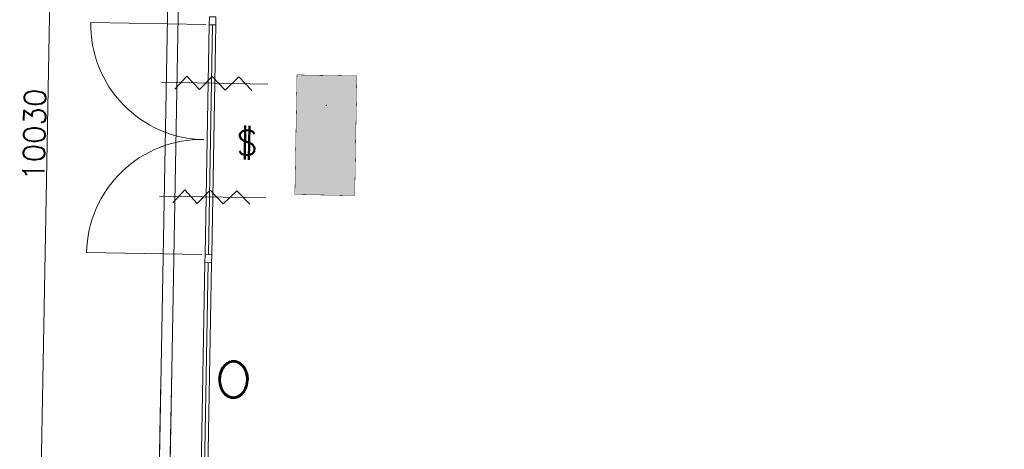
# Model space of a CAD drawing. Header units: millimetres. Extents: x -13022 to 1371524, y -38729 to 632593.
# Tile 55 of 256: x 642616 to 650019, y 10020 to 13252. Entities that reach past the tile are written whole.
import ezdxf

# ---------------------------------------------------------------- set-up
doc = ezdxf.new("R2010")
doc.units = ezdxf.units.MM
doc.header["$LTSCALE"] = 35
doc.set_wipeout_variables(frame=1)
doc.linetypes.add('DASHED', pattern=[200, 100, -100])
for name, color, linetype, lineweight in [('A OPMER', 10, 'Continuous', 50), ('Al65----_beveiliging-inst', 92, 'Continuous', 9), ('brandveiligheid voorzieningen', 10, 'Continuous', 9)]:
    doc.layers.add(name, color=color, linetype=linetype, lineweight=lineweight)
for name, color, linetype in [('LAYER01', 1, 'Continuous'), ('LAYER102', 1, 'Continuous'), ('LAYER111', 7, 'Continuous'), ('LAYER28', 7, 'Continuous'), ('LAYER30', 7, 'Continuous'), ('LAYER31', 7, 'Continuous')]:
    doc.layers.add(name, color=color, linetype=linetype)
doc.styles.add('Algemeen', font='simplex.shx', dxfattribs={"height": 2.5})
doc.styles.get("Standard").update_dxf_attribs({"font": 'simplex.shx'})
doc.dimstyles.new('~R----C~', dxfattribs={"dimtxt": 162, "dimasz": 180, "dimexe": 0.18, "dimexo": 0.0625, "dimgap": 16.2, "dimtad": 1, "dimdec": 0, "dimzin": 0, "dimdsep": 46, "dimtxsty": 'Standard', "dimcen": 0.09, "dimse1": 1, "dimse2": 1, "dimclrd": 7, "dimadec": 0, "dimazin": 0, "dimtfac": 1, "dimtdec": 4, "dimtmove": 0, "dimatfit": 3, "dimfxl": 1, "dimtolj": 1, "dimtzin": 0, "dimlwd": 13, "dimarcsym": 0})

# ---------------------------------------------------------------- blocks, each defined once
blk = doc.blocks.new('*D90')
at = {"layer": 'Defpoints', "color": 0, "linetype": 'Continuous', "transparency": 16777216}
for p in [(642913.8, 17399.2), (644115.6, 17377.6), (643935, 7349.2)]:
    blk.add_point(p, dxfattribs=at)
at = {"layer": 'LAYER102', "color": 7, "linetype": 'Continuous', "lineweight": 13, "transparency": 16777216}
blk.add_line((642736.5, 7550.8), (642910.5, 17219.2), dxfattribs=at)
at = {"layer": 'LAYER102', "color": 7, "linetype": 'Continuous', "transparency": 16777216}
for points in [[(642880.5, 17219.8), (642940.5, 17218.7), (642913.8, 17399.2)], [(642706.5, 7551.4), (642766.5, 7550.3), (642733.2, 7370.8)]]:
    blk.add_solid(points, dxfattribs=at)
at = {"layer": 'LAYER102', "color": 0, "linetype": 'Continuous', "transparency": 16777216, "insert": (642726.3, 12386.8), "char_height": 162, "attachment_point": 5, "rotation": 88.96863}
blk.add_mtext('\\A1;10030', dxfattribs=at)
blk = doc.blocks.new('Panieksluiting')
at = {"layer": 'brandveiligheid voorzieningen', "lineweight": 0, "style": 'Algemeen'}
blk.add_text('$', height=3.09, dxfattribs=at).set_placement((158.43, -91.61))
blk = doc.blocks.new('Vluchtrichting rechtdoor of naar beneden')
at = {"layer": 'Al65----_beveiliging-inst', "linetype": 'Continuous', "true_color": 0xffffff}
h = blk.add_hatch(color=7, dxfattribs=at)
edge = h.paths.add_edge_path()
edge.add_arc((-2.1449, 5.962), 0.7575, 92.128042, 178.185477)
edge.add_arc((-2.1628, 5.9872), 0.7392, 180.090101, 191.562583)
edge.add_line((-2.887, 5.839), (-4.652, 5.839))
edge.add_line((-4.652, 5.839), (-5.698, 4.787))
edge.add_line((-5.698, 4.787), (-5.285, 4.372))
edge.add_line((-5.285, 4.372), (-4.41, 5.253))
edge.add_line((-4.41, 5.253), (-3.544, 5.253))
edge.add_line((-3.544, 5.253), (-5.527, 3.346))
edge.add_line((-5.527, 3.346), (-6.694, 3.346))
edge.add_line((-6.694, 3.346), (-6.694, 2.613))
edge.add_line((-6.694, 2.613), (-4.496, 2.613))
edge.add_line((-4.496, 2.613), (-4.136, 2.974))
edge.add_line((-4.136, 2.974), (-3.193, 2.026))
edge.add_line((-3.193, 2.026), (-3.193, 0.852))
edge.add_line((-3.193, 0.852), (-2.464, 0.852))
edge.add_line((-2.464, 0.852), (-2.464, 2.33))
edge.add_line((-2.464, 2.33), (-3.621, 3.493))
edge.add_line((-3.621, 3.493), (-3.192, 3.923))
edge.add_line((-3.192, 3.923), (-2.428, 3.154))
edge.add_line((-2.428, 3.154), (-2.033, 3.552))
edge.add_line((-2.033, 3.552), (-2.797, 4.321))
edge.add_line((-2.797, 4.321), (-2.317, 4.803))
edge.add_line((-2.317, 4.803), (-2.317, 5.267))
edge.add_line((-2.317, 5.267), (-2.173, 5.253))
edge.add_arc((-2.2013, 6.0112), 0.7587, 272.13837, 358.096609)
edge.add_arc((-2.2036, 5.9585), 0.7611, 2.072152, 87.692869)
for points in [[(3.808, 1.106), (6.433, 1.106), (6.433, 6.344), (3.808, 6.344)], [(1.1805, 2.889), (1.1805, 5.804), (0.5775, 5.804), (0.5775, 2.889), (-0.571, 2.889), (0.879, 1.421), (2.334, 2.889)]]:
    blk.add_hatch(color=7, dxfattribs=at).paths.add_polyline_path(points)
at = {"layer": 'Al65----_beveiliging-inst', "color": 7, "true_color": 0xffffff, "const_width": 0.05}
blk.add_lwpolyline([(-7.5, 0), (7.5, 0), (7.5, 7.5), (-7.5, 7.5)], close=True, dxfattribs=at)
at = {"layer": 'Al65----_beveiliging-inst', "color": 255}
blk.add_point((3.75, 3.75), dxfattribs=at)
at = {"layer": 'Al65----_beveiliging-inst', "color": 7, "true_color": 0xffffff}
blk.add_solid([(-7.5, 0), (7.5, 0), (-7.5, 7.5), (7.5, 7.5)], dxfattribs=at)
at = {"layer": 'Al65----_beveiliging-inst', "color": 92}
blk.add_solid([(-7.25, 0.25), (7.25, 0.25), (-7.25, 7.25), (7.25, 7.25)], dxfattribs=at)

msp = doc.modelspace()

# ---------------------------------------------------------------- linework, layer by layer
at = {"layer": 'LAYER30', "color": 7, "linetype": 'Continuous', "lineweight": 18}
for points in [[(644040.616, 13214.413), (644041.696, 13274.404), (644091.687, 13273.504), (644090.607, 13213.513)], [(644040.616, 13214.409), (644041.696, 13274.4), (644091.687, 13273.5), (644090.607, 13213.509)], [(644008.396, 11424.707), (644009.476, 11484.697), (644059.468, 11483.797), (644058.388, 11423.807)], [(644008.396, 11424.707), (644009.476, 11484.697), (644059.468, 11483.797), (644058.388, 11423.807)]]:
    msp.add_lwpolyline(points, close=True, dxfattribs=at)
for points in [[(644009.476, 11484.697), (644040.616, 13214.413)], [(644034.472, 11484.247), (644065.612, 13213.963)], [(644059.468, 11483.797), (644090.607, 13213.513)], [(644361.753, 12719.152), (644263.569, 12820.936), (644161.785, 12722.752), (644063.602, 12824.536), (643966.817, 12726.262), (643873.632, 12827.956), (643781.847, 12729.592)], [(644482.634, 12766.984), (643682.763, 12781.384)], [(644467.221, 11910.878), (643667.351, 11925.278)], [(644346.341, 11863.046), (644248.157, 11964.83), (644146.373, 11866.646), (644048.189, 11968.43), (643951.405, 11870.156), (643858.22, 11971.85), (643766.435, 11873.486)], [(643937.006, 7459.194), (644008.396, 11424.707)], [(643962.002, 7458.744), (644033.392, 11424.257)], [(643986.998, 7458.294), (644058.388, 11423.807)]]:
    msp.add_lwpolyline(points, dxfattribs=at)
at = {"layer": 'LAYER31', "color": 7, "linetype": 'Continuous', "lineweight": 18}
for points in [[(644016.244, 13214.848), (643150.385, 13230.436, 0.41421361), (644000.656, 12348.963)], [(643985.105, 11485.136), (643119.245, 11500.724, -0.41421361), (644000.693, 12351.021)]]:
    msp.add_lwpolyline(points, format="xyb", dxfattribs=at)

# ---------------------------------------------------------------- block references
at = {"layer": 'A OPMER', "ltscale": 0.1, "xscale": 60, "yscale": 60, "zscale": 60, "rotation": 88.96863250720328}
msp.add_blockref('Vluchtrichting rechtdoor of naar beneden', (645142.667, 12378.537), dxfattribs=at)
at = {"layer": 'Al65----_beveiliging-inst', "xscale": 60, "yscale": 60, "zscale": 60, "rotation": 358.9686325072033}
msp.add_blockref('Panieksluiting', (634839.103, 17902.378), dxfattribs=at)

# ---------------------------------------------------------------- wipeouts: each hides what was drawn before it
at = {"linetype": 'Continuous'}
msp.add_wipeout([(644113.794, 10546.535), (644115.575, 10569.076), (644120.255, 10591.198), (644127.765, 10612.534), (644136.097, 10629.154), (644146.594, 10644.499), (644159.063, 10658.29), (644173.339, 10670.056), (644189.686, 10678.784), (644207.379, 10684.137), (644225.82, 10685.904), (644244.155, 10683.463), (644261.674, 10677.464), (644277.665, 10668.141), (644291.509, 10655.857), (644303.991, 10640.875), (644314.32, 10624.331), (644322.314, 10606.533), (644327.79, 10587.813), (644331.699, 10565.349), (644332.695, 10542.572), (644322.76, 10542.773), (644321.397, 10567.778), (644316.307, 10592.303), (644309.61, 10610.958), (644300.298, 10628.452), (644288.584, 10644.422), (644274.973, 10657.492), (644258.963, 10667.506), (644241.266, 10674.042), (644225.516, 10675.954), (644209.707, 10674.56), (644194.559, 10669.922), (644180.132, 10661.942), (644167.074, 10651.886), (644155.67, 10639.982), (644146.176, 10626.5), (644135.412, 10604.981), (644128.185, 10582.027), (644125.022, 10564.319), (644123.761, 10546.376)], dxfattribs=at).dxf.layer = 'LAYER111'

# ---------------------------------------------------------------- next in the draw order: hatches: boundary and pattern name
at = {"layer": 'LAYER28', "linetype": 'Continuous', "lineweight": 13}
h = msp.add_hatch(dxfattribs=at)
h.set_pattern_fill('~A--FYV~', angle=-1.0313675, style=0, pattern_type=0)
h.set_pattern_definition([(133.96863251, (352402.23218, 19929.1993), (-0.2159160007, -0.20827933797), []), (133.96863251, (352402.0201, 19929.20313), (-0.2159160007, -0.20827933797), [])])
h.paths.add_polyline_path([(644113.794, 10546.535, -0.09710502), (644127.734, 10612.544, -0.10169259), (644159, 10658.301, -0.20036748), (644225.821, 10685.949, -0.20044202), (644291.541, 10655.916, -0.13761542), (644327.822, 10587.847, -0.06379176), (644332.758, 10542.593), (644322.76, 10542.773, 0.07460022), (644316.275, 10592.304, 0.108905), (644288.584, 10644.432, 0.15545303), (644241.234, 10674.039, 0.15789061), (644194.528, 10669.91, 0.15190333), (644146.175, 10626.465, 0.0798486), (644128.184, 10582, 0.05330223), (644123.792, 10546.355)], flags=0)

# ---------------------------------------------------------------- next in the draw order: linework, layer by layer
at = {"layer": 'LAYER28', "color": 7, "linetype": 'Continuous', "lineweight": 25}
msp.add_lwpolyline([(644113.794, 10546.535, -0.09710502), (644127.734, 10612.544, -0.10169259), (644159, 10658.301, -0.20036748), (644225.821, 10685.949, -0.20044202), (644291.541, 10655.916, -0.13761542), (644327.822, 10587.847, -0.06379176), (644332.758, 10542.593), (644322.76, 10542.773, 0.07460022), (644316.275, 10592.304, 0.108905), (644288.584, 10644.432, 0.15545303), (644241.234, 10674.039, 0.15789061), (644194.528, 10669.91, 0.15190333), (644146.175, 10626.465, 0.0798486), (644128.184, 10582, 0.05330223), (644123.792, 10546.355)], format="xyb", close=True, dxfattribs=at)

# ---------------------------------------------------------------- next in the draw order: wipeouts: each hides what was drawn before it
at = {"linetype": 'Continuous'}
msp.add_wipeout([(644123.792, 10546.355), (644124.406, 10528.382), (644126.93, 10510.575), (644133.326, 10487.379), (644143.308, 10465.489), (644152.311, 10451.679), (644163.279, 10439.375), (644175.936, 10428.859), (644190.066, 10420.366), (644205.038, 10415.185), (644220.786, 10413.221), (644236.563, 10414.562), (644254.484, 10420.45), (644270.813, 10429.874), (644284.916, 10442.435), (644297.229, 10457.969), (644307.133, 10475.115), (644314.497, 10493.512), (644320.436, 10517.832), (644322.728, 10542.764), (644332.758, 10542.593), (644330.911, 10519.86), (644326.228, 10497.544), (644320.081, 10479.024), (644311.452, 10461.516), (644300.534, 10445.346), (644287.489, 10430.817), (644273.181, 10419.036), (644256.865, 10410.293), (644239.14, 10404.93), (644220.699, 10403.156), (644202.334, 10405.592), (644184.814, 10411.587), (644168.823, 10420.908), (644154.948, 10433.192), (644142.983, 10447.432), (644133.046, 10463.153), (644125.318, 10480.07), (644118.612, 10501.668), (644114.731, 10523.95), (644113.763, 10546.547)], dxfattribs=at).dxf.layer = 'LAYER111'

# ---------------------------------------------------------------- next in the draw order: hatches: boundary and pattern name
at = {"layer": 'LAYER28', "linetype": 'Continuous', "lineweight": 13}
h = msp.add_hatch(dxfattribs=at)
h.set_pattern_fill('~A--FYV~', angle=-1.0313675, style=0, pattern_type=0)
h.set_pattern_definition([(313.96863251, (352402.23218, 19929.1993), (0.2159160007, 0.20827933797), []), (313.96863251, (352402.44428, 19929.1955), (0.2159160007, 0.20827933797), [])])
h.paths.add_polyline_path([(644113.794, 10546.535, 0.09710502), (644125.349, 10480.067, 0.10169259), (644154.948, 10433.214, 0.20036748), (644220.731, 10403.179, 0.20044202), (644287.489, 10430.827, 0.13761542), (644326.196, 10497.546, 0.06379176), (644332.758, 10542.593), (644322.76, 10542.773, -0.07460022), (644314.497, 10493.508, -0.108905), (644284.947, 10442.41, -0.15545303), (644236.562, 10414.526, -0.15789061), (644190.034, 10420.334, -0.15190333), (644143.277, 10465.492, -0.0798486), (644126.899, 10510.575, -0.05330223), (644123.792, 10546.355)], flags=0)

# ---------------------------------------------------------------- next in the draw order: linework, layer by layer
at = {"layer": 'LAYER01', "color": 7, "linetype": 'Continuous', "lineweight": 25}
for points in [[(644225.821, 10685.947), (644219.881, 10685.836), (644213.934, 10685.349), (644208.041, 10684.423), (644202.204, 10683.091), (644196.421, 10681.32), (644190.694, 10679.172), (644185.085, 10676.648), (644179.594, 10673.715), (644174.221, 10670.405), (644168.966, 10666.749), (644163.956, 10662.713), (644159, 10658.302), (644154.352, 10653.604), (644149.823, 10648.559), (644145.539, 10643.229), (644141.438, 10637.615), (644137.643, 10631.682), (644134.094, 10625.526), (644130.791, 10619.147), (644127.734, 10612.545), (644124.986, 10605.718), (644122.485, 10598.731), (644120.293, 10591.582), (644118.474, 10584.269), (644116.903, 10576.859), (644115.643, 10569.38), (644114.694, 10561.803), (644114.056, 10554.188), (644113.794, 10546.535), (644113.781, 10538.878), (644114.143, 10531.214), (644114.819, 10523.638), (644115.808, 10516.088), (644117.112, 10508.625), (644118.667, 10501.284), (644120.6, 10494.06), (644122.848, 10486.987), (644125.349, 10480.066), (644128.166, 10473.327), (644131.237, 10466.833), (644134.562, 10460.553), (644138.141, 10454.519), (644142.038, 10448.761), (644146.127, 10443.249), (644150.472, 10438.045), (644154.948, 10433.182), (644159.741, 10428.626), (644164.604, 10424.413), (644169.723, 10420.57), (644174.973, 10417.038), (644180.355, 10413.94), (644185.869, 10411.184), (644191.515, 10408.832), (644197.231, 10406.886), (644203.017, 10405.344), (644208.872, 10404.207), (644214.798, 10403.475), (644220.73, 10403.149), (644226.671, 10403.261), (644232.556, 10403.78), (644238.449, 10404.706), (644244.286, 10406.038), (644250.068, 10407.778), (644255.795, 10409.926), (644261.405, 10412.481), (644266.895, 10415.383), (644272.269, 10418.724), (644277.523, 10422.38), (644282.596, 10426.415), (644287.489, 10430.796), (644292.199, 10435.493), (644296.728, 10440.538), (644301.013, 10445.899), (644305.052, 10451.514), (644308.846, 10457.416), (644312.458, 10463.571), (644315.76, 10469.95), (644318.818, 10476.583), (644321.566, 10483.41), (644324.005, 10490.398), (644326.196, 10497.548), (644328.078, 10504.827), (644329.649, 10512.238), (644330.909, 10519.748), (644331.795, 10527.295), (644332.433, 10534.941), (644332.758, 10542.593), (644332.709, 10550.251), (644332.346, 10557.884), (644331.733, 10565.49), (644330.743, 10573.009), (644329.439, 10580.471), (644327.822, 10587.845), (644325.889, 10595.069), (644323.704, 10602.141), (644321.203, 10609.062), (644318.386, 10615.77), (644315.314, 10622.264), (644311.927, 10628.544), (644308.348, 10634.61), (644304.514, 10640.367), (644300.424, 10645.848), (644296.08, 10651.052), (644291.541, 10655.916), (644286.811, 10660.502), (644281.886, 10664.716), (644276.767, 10668.559), (644271.516, 10672.06), (644266.134, 10675.189), (644260.62, 10677.913), (644254.974, 10680.265), (644249.258, 10682.244), (644243.473, 10683.786), (644237.617, 10684.922), (644231.754, 10685.622)], [(644225.641, 10675.949), (644220.389, 10675.856), (644215.13, 10675.419), (644209.927, 10674.607), (644204.78, 10673.418), (644199.626, 10671.854), (644194.528, 10669.914), (644189.486, 10667.661), (644184.563, 10665.03), (644179.696, 10662.055), (644174.948, 10658.734), (644170.381, 10655.065), (644165.933, 10651.051), (644161.605, 10646.722), (644157.458, 10642.077), (644153.494, 10637.148), (644149.712, 10631.965), (644146.175, 10626.465), (644142.821, 10620.712), (644139.776, 10614.766), (644136.914, 10608.566), (644134.299, 10602.175), (644131.993, 10595.622), (644129.933, 10588.876), (644128.184, 10582), (644126.683, 10574.995), (644125.556, 10567.952), (644124.677, 10560.779), (644124.047, 10553.57), (644123.792, 10546.355), (644123.787, 10539.135), (644124.157, 10531.877), (644124.778, 10524.709), (644125.65, 10517.598), (644126.898, 10510.543), (644128.399, 10503.64), (644130.214, 10496.825), (644132.283, 10490.193), (644134.666, 10483.68), (644137.303, 10477.382), (644140.132, 10471.33), (644143.277, 10465.46), (644146.614, 10459.868), (644150.206, 10454.521), (644153.99, 10449.421), (644157.967, 10444.661), (644162.075, 10440.211), (644166.438, 10436.038), (644170.87, 10432.208), (644175.558, 10428.717), (644180.252, 10425.538), (644185.077, 10422.763), (644190.033, 10420.267), (644195.059, 10418.176), (644200.154, 10416.459), (644205.255, 10415.086), (644210.488, 10414.086), (644215.664, 10413.43), (644220.91, 10413.148), (644226.1, 10413.242), (644231.359, 10413.71), (644236.562, 10414.523), (644241.772, 10415.71), (644246.863, 10417.244), (644251.961, 10419.152), (644257.003, 10421.468), (644261.926, 10424.068), (644266.793, 10427.074), (644271.541, 10430.395), (644276.171, 10434.063), (644280.619, 10438.077), (644284.947, 10442.375), (644289.093, 10446.989), (644293.058, 10451.949), (644296.777, 10457.164), (644300.377, 10462.663), (644303.668, 10468.386), (644306.775, 10474.331), (644309.637, 10480.53), (644312.191, 10486.954), (644314.497, 10493.508), (644316.556, 10500.253), (644318.304, 10507.097), (644319.806, 10514.103), (644320.996, 10521.176), (644321.875, 10528.318), (644322.442, 10535.528), (644322.76, 10542.773), (644322.703, 10550.025), (644322.395, 10557.219), (644321.774, 10564.419), (644320.839, 10571.5), (644319.591, 10578.555), (644318.09, 10585.489), (644316.275, 10592.304), (644314.207, 10598.936), (644311.886, 10605.416), (644309.249, 10611.715), (644306.357, 10617.768), (644303.212, 10623.638), (644299.875, 10629.261), (644296.346, 10634.576), (644292.561, 10639.645), (644288.584, 10644.436), (644284.414, 10648.918), (644280.051, 10653.091), (644275.619, 10656.921), (644270.994, 10660.411), (644266.237, 10663.56), (644261.412, 10666.366), (644256.455, 10668.799), (644251.43, 10670.921), (644246.336, 10672.67), (644241.234, 10674.043), (644236.064, 10675.042), (644230.887, 10675.667)]]:
    msp.add_lwpolyline(points, close=True, dxfattribs=at)
at = {"layer": 'LAYER28', "color": 7, "linetype": 'Continuous', "lineweight": 18}
for points in [[(656363.012, 7125.474), (656357.342, 6810.517), (643614.407, 7039.924), (643806.285, 17698.197), (646391.428, 17651.658), (646405.98, 18466.887)], [(656363.012, 7125.474), (656358.791, 6891.004), (643696.343, 7118.962), (643885.323, 17616.262), (646470.466, 17569.722), (646486.467, 18465.446)]]:
    msp.add_lwpolyline(points, dxfattribs=at)
at = {"layer": 'LAYER28', "color": 7, "linetype": 'DASHED', "lineweight": 18}
for points in [[(656363.012, 7125.474), (656357.342, 6810.517), (643614.407, 7039.924), (643806.285, 17698.197), (646391.428, 17651.658), (646405.98, 18466.887)], [(656363.012, 7125.474), (656358.791, 6891.004), (643696.343, 7118.962), (643885.323, 17616.262), (646470.466, 17569.722), (646486.467, 18465.446)]]:
    msp.add_lwpolyline(points, dxfattribs=at)
at = {"layer": 'LAYER28', "color": 7, "linetype": 'Continuous', "lineweight": 25}
msp.add_lwpolyline([(644113.794, 10546.535, 0.09710502), (644125.349, 10480.067, 0.10169259), (644154.948, 10433.214, 0.20036748), (644220.731, 10403.179, 0.20044202), (644287.489, 10430.827, 0.13761542), (644326.196, 10497.546, 0.06379176), (644332.758, 10542.593), (644322.76, 10542.773, -0.07460022), (644314.497, 10493.508, -0.108905), (644284.947, 10442.41, -0.15545303), (644236.562, 10414.526, -0.15789061), (644190.034, 10420.334, -0.15190333), (644143.277, 10465.492, -0.0798486), (644126.899, 10510.575, -0.05330223), (644123.792, 10546.355)], format="xyb", close=True, dxfattribs=at)

# ---------------------------------------------------------------- next in the draw order: dimensions: what is measured, and where the dimension line sits
at = {"layer": 'LAYER102', "color": 7, "linetype": 'Continuous'}
dim = msp.add_linear_dim(base=(642913.759, 17399.214), p1=(643935.026, 7349.211), p2=(644115.564, 17377.579), angle=88.9686325, dimstyle='~R----C~', dxfattribs=at)
dim.commit()
dim.dimension.update_dxf_attribs({"geometry": '*D90', "text_midpoint": (642726.305, 12386.78)})

doc.saveas('drawing.dxf')
